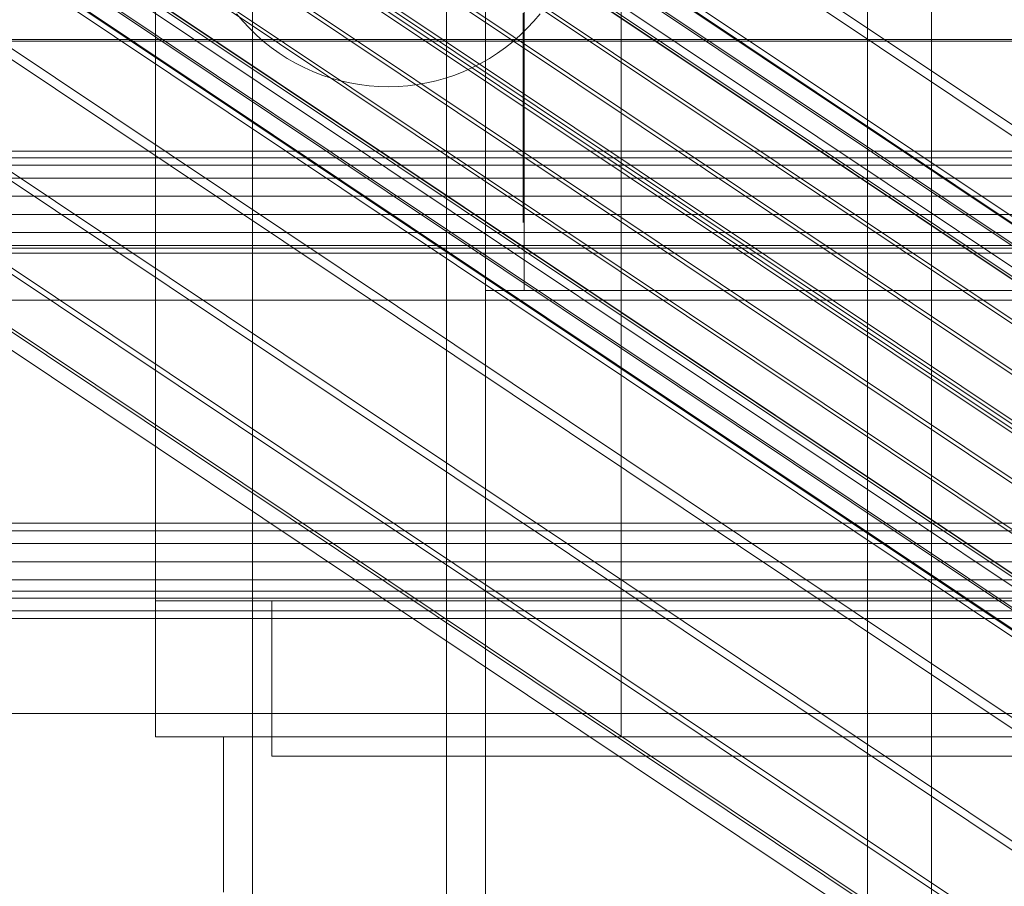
# Model space of a CAD drawing. Header units: millimetres. Extents: x -2233 to 65662, y -50530 to 6847.
# Tile 74 of 256: x -272 to -221, y -34810 to -34766. Entities that reach past the tile are written whole.
import ezdxf

# ---------------------------------------------------------------- set-up
doc = ezdxf.new("R2010")
doc.units = ezdxf.units.MM
for name, color, linetype, lineweight in [('COTAS_O', 1, 'Continuous', 0), ('frontal_C01', 7, 'Continuous', 0), ('frontal_C02', 7, 'Continuous', 0), ('frontal_C03', 7, 'Continuous', 0), ('frontal_C04', 7, 'Continuous', 0), ('frontal_C05', 7, 'Continuous', 0), ('frontal_mezcladora', 7, 'Continuous', 0)]:
    doc.layers.add(name, color=color, linetype=linetype, lineweight=lineweight)
doc.dimstyles.new('R19_100', dxfattribs={"dimtxt": 250, "dimasz": 150, "dimexe": 150, "dimexo": 80, "dimgap": 100, "dimtad": 1, "dimtih": 1, "dimtoh": 1, "dimdsep": 46, "dimcen": 0.09, "dimadec": 0, "dimazin": 0, "dimtfac": 1, "dimtdec": 4, "dimtofl": 0, "dimtmove": 0, "dimatfit": 3, "dimfxl": 1, "dimtolj": 1, "dimtzin": 0, "dimarcsym": 0})

# ---------------------------------------------------------------- blocks, each defined once
blk = doc.blocks.new('DIM_R32_41')
at = {"layer": 'COTAS_O'}
for p, q in [((-1850, -34800), (-1850, -35500)), ((-150, -34800), (-150, -35500)), ((-1850, -35500), (-1700, -35455)), ((-150, -35500), (-300, -35455)), ((-150, -35500), (-1850, -35500)), ((-1850, -35500), (-1700, -35545)), ((-150, -35500), (-300, -35545))]:
    blk.add_line(p, q, dxfattribs=at)
blk.add_text('1700 O', height=250, rotation=180, dxfattribs=at).set_placement((-1000, -35600))
blk = doc.blocks.new('DIM_R32_42')
at = {"layer": 'COTAS_O'}
for p, q in [((-650, -33700), (50, -33700)), ((50, -33700), (5, -33850)), ((50, -34900), (50, -33700)), ((50, -33700), (95, -33850)), ((50, -34900), (5, -34750)), ((50, -34900), (95, -34750)), ((-650, -34900), (50, -34900))]:
    blk.add_line(p, q, dxfattribs=at)
blk.add_text('1200 O', height=250, rotation=90, dxfattribs=at).set_placement((-50, -34300))
blk = doc.blocks.new('DIM_R32_43')
at = {"layer": 'COTAS_O'}
for p, q in [((-650, -34200), (-500, -34155)), ((650, -34200), (500, -34155)), ((-650, -34900), (-650, -34200)), ((-650, -34200), (650, -34200)), ((-650, -34200), (-500, -34245)), ((650, -34200), (500, -34245)), ((650, -34900), (650, -34200))]:
    blk.add_line(p, q, dxfattribs=at)
blk.add_text('1300 O', height=250, dxfattribs=at).set_placement((0, -34100))

msp = doc.modelspace()

# ---------------------------------------------------------------- linework, layer by layer
at = {"layer": 'frontal_C01'}
for p, q in [((-250, -33252.594), (-250, -35948.128)), ((-250, -35952.922), (-250, -33257.389)), ((-228.298, -34680.553), (-228.298, -34955.558)), ((-228.298, -34961.317), (-228.298, -34686.312))]:
    msp.add_line(p, q, dxfattribs=at)
at = {"layer": 'frontal_C02'}
for p, q in [((-250, -32921.727), (-250, -35767.183)), ((-250, -35771.953), (-250, -32926.497)), ((-355.53, -34686.023), (-141.731, -34828.998)), ((-355.017, -34685.967), (-141.218, -34828.942)), ((-356.348, -34686.585), (-142.549, -34829.561)), ((-354.844, -34686.421), (-141.045, -34829.397)), ((-355.022, -34687.355), (-141.224, -34830.331)), ((-357.415, -34687.616), (-143.617, -34830.591)), ((-355.541, -34688.705), (-141.742, -34831.681)), ((-358.659, -34689.045), (-144.861, -34832.02)), ((-356.363, -34690.379), (-142.565, -34833.354)), ((-146.196, -34833.75), (-359.995, -34690.774)), ((-341.461, -34690.866), (-157.152, -34814.12)), ((-357.434, -34692.262), (-143.635, -34835.238)), ((-361.332, -34692.687), (-147.533, -34835.662)), ((-358.68, -34694.227), (-144.881, -34837.202)), ((-362.578, -34694.652), (-148.779, -34837.627)), ((-334.981, -34694.63), (-150.672, -34817.885)), ((-160.922, -34819.001), (-345.231, -34695.747)), ((-363.648, -34696.535), (-149.85, -34839.51)), ((-360.017, -34696.139), (-146.218, -34839.115)), ((-361.352, -34697.869), (-147.554, -34840.844)), ((-364.471, -34698.209), (-150.672, -34841.184)), ((-364.989, -34699.558), (-151.191, -34842.534)), ((-362.596, -34699.298), (-148.798, -34842.273)), ((-338.003, -34699.946), (-153.694, -34823.2)), ((-365.168, -34700.492), (-151.369, -34843.468)), ((-363.664, -34700.329), (-149.865, -34843.304)), ((-364.995, -34700.947), (-151.196, -34843.922)), ((-364.482, -34700.891), (-150.683, -34843.866)), ((-349.002, -34701.144), (-164.693, -34824.398)), ((-341.52, -34705.491), (-157.211, -34828.745)), ((-352.519, -34706.689), (-168.21, -34829.943)), ((-345.291, -34710.888), (-160.982, -34834.142)), ((-355.541, -34712.004), (-171.232, -34835.259)), ((-349.061, -34715.769), (-164.752, -34839.023)), ((-357.863, -34716.728), (-173.554, -34839.982)), ((-352.572, -34719.801), (-168.263, -34843.056)), ((-359.326, -34720.537), (-175.016, -34843.792)), ((-355.584, -34722.71), (-171.275, -34845.965)), ((-359.83, -34723.173), (-175.521, -34846.427)), ((-357.893, -34724.298), (-173.584, -34847.553)), ((-359.341, -34724.456), (-175.032, -34847.71)), ((-228.298, -34746.19), (-228.298, -35036.685)), ((-228.298, -35042.415), (-228.298, -34751.921)), ((430, -34772.309), (-430, -34772.309)), ((430, -34777.309), (-430, -34777.309))]:
    msp.add_line(p, q, dxfattribs=at)
at = {"layer": 'frontal_C03'}
for p, q in [((1250, -34766.554), (-1250, -34766.554)), ((1250, -34766.64), (-1250, -34766.64)), ((1250, -34772.657), (-1250, -34772.657)), ((1250, -34773.043), (-1250, -34773.043)), ((1250, -34773.709), (-1250, -34773.709)), ((-1250, -34774.641), (1250, -34774.641)), ((1250, -34775.583), (-1250, -34775.583)), ((1250, -34776.515), (-1250, -34776.515)), ((1250, -34777.181), (-1250, -34777.181)), ((1250, -34777.567), (-1250, -34777.567)), ((1250, -34791.491), (-1250, -34791.491)), ((1250, -34791.877), (-1250, -34791.877)), ((1250, -34792.543), (-1250, -34792.543)), ((-1250, -34793.475), (1250, -34793.475)), ((1250, -34794.417), (-1250, -34794.417)), ((1250, -34795.349), (-1250, -34795.349)), ((1250, -34796.015), (-1250, -34796.015)), ((1250, -34796.401), (-1250, -34796.401)), ((-1415, -34801.304), (1415, -34801.304))]:
    msp.add_line(p, q, dxfattribs=at)
at = {"layer": 'frontal_C04'}
for p, q in [((-225, -35487.488), (-225, -34411.606)), ((-225, -34417.244), (-225, -35493.126)), ((-250, -35516.618), (-250, -34440.737)), ((-225, -34440.737), (-225, -35516.618)), ((-225, -35634.08), (-225, -34558.198)), ((-225, -34563.836), (-225, -35639.718)), ((-250, -34605.183), (-250, -35681.065)), ((-225, -34605.183), (-225, -35681.065)), ((-248, -35988), (-248, -34670.697))]:
    msp.add_line(p, q, dxfattribs=at)
at = {"layer": 'frontal_C05'}
for p, q in [((-265, -34742.5), (-265, -34802.5)), ((-241, -34742.5), (-241, -34802.5)), ((-265, -34745.5), (-265, -34795.5)), ((-246, -34779.5), (-246, -34745.5)), ((-241, -34745.5), (-241, -34795.5)), ((-265, -34765.25), (-265, -34765.782)), ((-260.818, -34765.235), (-260.498, -34765.617)), ((-246.05, -34765.211), (-246.05, -34765.992)), ((-246.05, -34765.782), (-246.05, -34765.25)), ((-246, -34766.027), (-246, -34765.249)), ((-245.502, -34765.617), (-245.182, -34765.235)), ((-265, -34765.782), (-265, -34766.297)), ((-260.498, -34765.617), (-260.159, -34765.982)), ((-260.159, -34765.982), (-259.802, -34766.331)), ((-246.198, -34766.331), (-245.841, -34765.982)), ((-246.05, -34766.297), (-246.05, -34765.782)), ((-246.05, -34765.992), (-246.05, -34766.756)), ((-246, -34766.789), (-246, -34766.027)), ((-245.841, -34765.982), (-245.502, -34765.617)), ((-265, -34766.297), (-265, -34766.794)), ((-259.802, -34766.331), (-259.428, -34766.66)), ((-246.572, -34766.66), (-246.198, -34766.331)), ((-246.05, -34766.794), (-246.05, -34766.297)), ((-265, -34766.794), (-265, -34767.271)), ((-259.428, -34766.66), (-259.038, -34766.971)), ((-259.038, -34766.971), (-258.633, -34767.262)), ((-247.367, -34767.262), (-246.962, -34766.971)), ((-246.962, -34766.971), (-246.572, -34766.66)), ((-246.05, -34766.756), (-246.05, -34767.5)), ((-246.05, -34767.271), (-246.05, -34766.794)), ((-246, -34767.531), (-246, -34766.789)), ((-265, -34767.271), (-265, -34767.728)), ((-258.633, -34767.262), (-258.214, -34767.533)), ((-258.214, -34767.533), (-257.783, -34767.782)), ((-248.217, -34767.782), (-247.786, -34767.533)), ((-247.786, -34767.533), (-247.367, -34767.262)), ((-246.05, -34767.728), (-246.05, -34767.271)), ((-246.05, -34767.5), (-246.05, -34768.223)), ((-246, -34768.252), (-246, -34767.531)), ((-265, -34767.728), (-265, -34768.163)), ((-257.783, -34767.782), (-257.339, -34768.01)), ((-257.339, -34768.01), (-256.884, -34768.215)), ((-249.116, -34768.215), (-248.661, -34768.01)), ((-248.661, -34768.01), (-248.217, -34767.782)), ((-246.05, -34768.163), (-246.05, -34767.728)), ((-265, -34768.163), (-265, -34768.576)), ((-265, -34768.576), (-265, -34768.964)), ((-256.884, -34768.215), (-256.42, -34768.397)), ((-256.42, -34768.397), (-255.948, -34768.556)), ((-255.948, -34768.556), (-255.468, -34768.691)), ((-250.532, -34768.691), (-250.052, -34768.556)), ((-250.052, -34768.556), (-249.58, -34768.397)), ((-249.58, -34768.397), (-249.116, -34768.215)), ((-246.05, -34768.576), (-246.05, -34768.163)), ((-246.05, -34768.223), (-246.05, -34768.924)), ((-246.05, -34768.964), (-246.05, -34768.576)), ((-246, -34768.95), (-246, -34768.252)), ((-265, -34768.964), (-265, -34769.328)), ((-255.468, -34768.691), (-254.981, -34768.802)), ((-254.981, -34768.802), (-254.49, -34768.888)), ((-254.49, -34768.888), (-253.996, -34768.95)), ((-253.996, -34768.95), (-253.498, -34768.988)), ((-253.498, -34768.988), (-253, -34769)), ((-253, -34769), (-252.502, -34768.988)), ((-252.502, -34768.988), (-252.004, -34768.95)), ((-252.004, -34768.95), (-251.51, -34768.888)), ((-251.51, -34768.888), (-251.019, -34768.802)), ((-251.019, -34768.802), (-250.532, -34768.691)), ((-246.05, -34768.924), (-246.05, -34769.599)), ((-246.05, -34769.328), (-246.05, -34768.964)), ((-246, -34769.623), (-246, -34768.95)), ((-265, -34769.328), (-265, -34769.666)), ((-246.05, -34769.666), (-246.05, -34769.328)), ((-246.05, -34769.599), (-246.05, -34770.249)), ((-265, -34769.666), (-265, -34769.978)), ((-265, -34769.978), (-265, -34770.262)), ((-246.05, -34769.978), (-246.05, -34769.666)), ((-246.05, -34770.262), (-246.05, -34769.978)), ((-246, -34770.27), (-246, -34769.623)), ((-265, -34770.262), (-265, -34770.518)), ((-265, -34770.518), (-265, -34770.746)), ((-246.05, -34770.249), (-246.05, -34770.87)), ((-246.05, -34770.518), (-246.05, -34770.262)), ((-246.05, -34770.746), (-246.05, -34770.518)), ((-246, -34770.889), (-246, -34770.27)), ((-265, -34770.746), (-265, -34770.945)), ((-265, -34770.945), (-265, -34771.113)), ((-265, -34771.113), (-265, -34771.252)), ((-246.05, -34770.945), (-246.05, -34770.746)), ((-246.05, -34770.87), (-246.05, -34771.462)), ((-246.05, -34771.113), (-246.05, -34770.945)), ((-246.05, -34771.252), (-246.05, -34771.113)), ((-246, -34771.479), (-246, -34770.889)), ((-265, -34771.252), (-265, -34771.36)), ((-265, -34771.36), (-265, -34771.438)), ((-265, -34771.438), (-265, -34771.484)), ((-265, -34771.484), (-265, -34771.5)), ((-246.05, -34771.36), (-246.05, -34771.252)), ((-246.05, -34771.438), (-246.05, -34771.36)), ((-246.05, -34771.484), (-246.05, -34771.438)), ((-246.05, -34771.462), (-246.05, -34772.023)), ((-246.05, -34771.5), (-246.05, -34771.484)), ((-246, -34772.038), (-246, -34771.479)), ((-246.05, -34772.023), (-246.05, -34772.551)), ((-246, -34772.565), (-246, -34772.038)), ((-246.05, -34772.551), (-246.05, -34773.046)), ((-246, -34773.057), (-246, -34772.565)), ((-246.05, -34773.046), (-246.05, -34773.506)), ((-246, -34773.516), (-246, -34773.057)), ((-246.05, -34773.506), (-246.05, -34773.93)), ((-246, -34773.938), (-246, -34773.516)), ((-246.05, -34773.93), (-246.05, -34774.316)), ((-246, -34774.323), (-246, -34773.938)), ((-246.05, -34774.316), (-246.05, -34774.665)), ((-246.05, -34774.665), (-246.05, -34774.975)), ((-246, -34774.67), (-246, -34774.323)), ((-246, -34774.979), (-246, -34774.67)), ((-246.05, -34774.975), (-246.05, -34775.245)), ((-246, -34775.248), (-246, -34774.979)), ((-246.05, -34775.245), (-246.05, -34775.474)), ((-246.05, -34775.474), (-246.05, -34775.663)), ((-246.05, -34775.663), (-246.05, -34775.81)), ((-246, -34775.476), (-246, -34775.248)), ((-246, -34775.664), (-246, -34775.476)), ((-246, -34775.811), (-246, -34775.664)), ((-246.05, -34775.81), (-246.05, -34775.916)), ((-246.05, -34775.916), (-246.05, -34775.979)), ((-246.05, -34775.979), (-246.05, -34776)), ((-246, -34775.916), (-246, -34775.811)), ((-246, -34775.979), (-246, -34775.916)), ((-246, -34776), (-246, -34775.979)), ((-248, -34795.5), (-248, -34779.5)), ((-248, -34779.5), (-210, -34779.5)), ((-246, -34779.5), (-212, -34779.5)), ((-235.468, -34779.5), (-235.492, -34779.5)), ((-235.427, -34779.5), (-235.468, -34779.5)), ((-235.43, -34779.5), (-235.375, -34779.5)), ((-235.371, -34779.5), (-235.427, -34779.5)), ((-235.375, -34779.5), (-235.305, -34779.5)), ((-235.299, -34779.5), (-235.371, -34779.5)), ((-235.305, -34779.5), (-235.22, -34779.5)), ((-235.211, -34779.5), (-235.299, -34779.5)), ((-235.22, -34779.5), (-235.12, -34779.5)), ((-235.108, -34779.5), (-235.211, -34779.5)), ((-235.12, -34779.5), (-235.005, -34779.5)), ((-234.99, -34779.5), (-235.108, -34779.5)), ((-235.005, -34779.5), (-234.876, -34779.5)), ((-234.856, -34779.5), (-234.99, -34779.5)), ((-234.876, -34779.5), (-234.732, -34779.5)), ((-234.708, -34779.5), (-234.856, -34779.5)), ((-234.732, -34779.5), (-234.575, -34779.5)), ((-234.546, -34779.5), (-234.708, -34779.5)), ((-234.575, -34779.5), (-234.405, -34779.5)), ((-234.371, -34779.5), (-234.546, -34779.5)), ((-234.405, -34779.5), (-234.221, -34779.5)), ((-234.181, -34779.5), (-234.371, -34779.5)), ((-234.221, -34779.5), (-234.025, -34779.5)), ((-233.979, -34779.5), (-234.181, -34779.5)), ((-234.025, -34779.5), (-233.816, -34779.5)), ((-233.765, -34779.5), (-233.979, -34779.5)), ((-233.816, -34779.5), (-233.596, -34779.5)), ((-233.539, -34779.5), (-233.765, -34779.5)), ((-233.596, -34779.5), (-233.365, -34779.5)), ((-233.301, -34779.5), (-233.539, -34779.5)), ((-233.365, -34779.5), (-233.124, -34779.5)), ((-233.053, -34779.5), (-233.301, -34779.5)), ((-233.124, -34779.5), (-232.872, -34779.5)), ((-232.794, -34779.5), (-233.053, -34779.5)), ((-232.872, -34779.5), (-232.611, -34779.5)), ((-232.527, -34779.5), (-232.794, -34779.5)), ((-232.611, -34779.5), (-232.342, -34779.5)), ((-232.25, -34779.5), (-232.527, -34779.5)), ((-232.342, -34779.5), (-232.064, -34779.5)), ((-231.965, -34779.5), (-232.25, -34779.5)), ((-232.064, -34779.5), (-231.779, -34779.5)), ((-231.673, -34779.5), (-231.965, -34779.5)), ((-231.779, -34779.5), (-231.487, -34779.5)), ((-231.375, -34779.5), (-231.673, -34779.5)), ((-231.487, -34779.5), (-231.19, -34779.5)), ((-231.07, -34779.5), (-231.375, -34779.5)), ((-231.19, -34779.5), (-230.887, -34779.5)), ((-230.76, -34779.5), (-231.07, -34779.5)), ((-230.887, -34779.5), (-230.579, -34779.5)), ((-230.446, -34779.5), (-230.76, -34779.5)), ((-230.579, -34779.5), (-230.268, -34779.5)), ((-230.129, -34779.5), (-230.446, -34779.5)), ((-230.268, -34779.5), (-229.954, -34779.5)), ((-229.808, -34779.5), (-230.129, -34779.5)), ((-229.954, -34779.5), (-229.637, -34779.5)), ((-229.486, -34779.5), (-229.808, -34779.5)), ((-229.637, -34779.5), (-229.319, -34779.5)), ((-229.162, -34779.5), (-229.486, -34779.5)), ((-229.319, -34779.5), (-229, -34779.5)), ((-228.838, -34779.5), (-229.162, -34779.5)), ((-229, -34779.5), (-228.681, -34779.5)), ((-228.514, -34779.5), (-228.838, -34779.5)), ((-228.681, -34779.5), (-228.363, -34779.5)), ((-228.192, -34779.5), (-228.514, -34779.5)), ((-228.363, -34779.5), (-228.046, -34779.5)), ((-227.871, -34779.5), (-228.192, -34779.5)), ((-228.046, -34779.5), (-227.732, -34779.5)), ((-227.554, -34779.5), (-227.871, -34779.5)), ((-227.732, -34779.5), (-227.421, -34779.5)), ((-227.24, -34779.5), (-227.554, -34779.5)), ((-227.421, -34779.5), (-227.113, -34779.5)), ((-226.93, -34779.5), (-227.24, -34779.5)), ((-227.113, -34779.5), (-226.81, -34779.5)), ((-226.625, -34779.5), (-226.93, -34779.5)), ((-226.81, -34779.5), (-226.513, -34779.5)), ((-226.327, -34779.5), (-226.625, -34779.5)), ((-226.513, -34779.5), (-226.221, -34779.5)), ((-226.035, -34779.5), (-226.327, -34779.5)), ((-226.221, -34779.5), (-225.936, -34779.5)), ((-225.75, -34779.5), (-226.035, -34779.5)), ((-225.936, -34779.5), (-225.658, -34779.5)), ((-225.473, -34779.5), (-225.75, -34779.5)), ((-225.658, -34779.5), (-225.389, -34779.5)), ((-225.206, -34779.5), (-225.473, -34779.5)), ((-225.389, -34779.5), (-225.128, -34779.5)), ((-224.947, -34779.5), (-225.206, -34779.5)), ((-225.128, -34779.5), (-224.876, -34779.5)), ((-224.699, -34779.5), (-224.947, -34779.5)), ((-224.876, -34779.5), (-224.635, -34779.5)), ((-224.461, -34779.5), (-224.699, -34779.5)), ((-224.635, -34779.5), (-224.404, -34779.5)), ((-224.235, -34779.5), (-224.461, -34779.5)), ((-224.404, -34779.5), (-224.184, -34779.5)), ((-224.021, -34779.5), (-224.235, -34779.5)), ((-224.184, -34779.5), (-223.975, -34779.5)), ((-223.819, -34779.5), (-224.021, -34779.5)), ((-223.975, -34779.5), (-223.779, -34779.5)), ((-223.629, -34779.5), (-223.819, -34779.5)), ((-223.779, -34779.5), (-223.595, -34779.5)), ((-223.454, -34779.5), (-223.629, -34779.5)), ((-223.595, -34779.5), (-223.425, -34779.5)), ((-223.292, -34779.5), (-223.454, -34779.5)), ((-223.425, -34779.5), (-223.268, -34779.5)), ((-223.144, -34779.5), (-223.292, -34779.5)), ((-223.268, -34779.5), (-223.124, -34779.5)), ((-223.01, -34779.5), (-223.144, -34779.5)), ((-223.124, -34779.5), (-222.995, -34779.5)), ((-222.892, -34779.5), (-223.01, -34779.5)), ((-222.995, -34779.5), (-222.88, -34779.5)), ((-222.789, -34779.5), (-222.892, -34779.5)), ((-222.88, -34779.5), (-222.78, -34779.5)), ((-222.701, -34779.5), (-222.789, -34779.5)), ((-222.78, -34779.5), (-222.695, -34779.5)), ((-222.629, -34779.5), (-222.701, -34779.5)), ((-222.695, -34779.5), (-222.625, -34779.5)), ((-222.573, -34779.5), (-222.629, -34779.5)), ((-222.625, -34779.5), (-222.57, -34779.5)), ((-222.532, -34779.5), (-222.573, -34779.5)), ((-222.508, -34779.5), (-222.532, -34779.5)), ((-265, -34795.5), (-241, -34795.5)), ((-199, -34795.5), (-259, -34795.5)), ((-259, -34795.5), (-259, -34802.5)), ((-259, -34803.5), (-259, -34795.5)), ((-248, -34795.5), (-210, -34795.5)), ((-235.468, -34795.5), (-235.492, -34795.5)), ((-235.427, -34795.5), (-235.468, -34795.5)), ((-235.43, -34795.5), (-235.375, -34795.5)), ((-235.371, -34795.5), (-235.427, -34795.5)), ((-235.375, -34795.5), (-235.305, -34795.5)), ((-235.299, -34795.5), (-235.371, -34795.5)), ((-235.305, -34795.5), (-235.22, -34795.5)), ((-235.211, -34795.5), (-235.299, -34795.5)), ((-235.22, -34795.5), (-235.12, -34795.5)), ((-235.108, -34795.5), (-235.211, -34795.5)), ((-235.12, -34795.5), (-235.005, -34795.5)), ((-234.99, -34795.5), (-235.108, -34795.5)), ((-235.005, -34795.5), (-234.876, -34795.5)), ((-234.856, -34795.5), (-234.99, -34795.5)), ((-234.876, -34795.5), (-234.732, -34795.5)), ((-234.708, -34795.5), (-234.856, -34795.5)), ((-234.732, -34795.5), (-234.575, -34795.5)), ((-234.546, -34795.5), (-234.708, -34795.5)), ((-234.575, -34795.5), (-234.405, -34795.5)), ((-234.371, -34795.5), (-234.546, -34795.5)), ((-234.485, -34795.5), (-234.498, -34795.5)), ((-234.457, -34795.5), (-234.485, -34795.5)), ((-234.416, -34795.5), (-234.457, -34795.5)), ((-234.362, -34795.5), (-234.416, -34795.5)), ((-234.405, -34795.5), (-234.221, -34795.5)), ((-234.181, -34795.5), (-234.371, -34795.5)), ((-234.294, -34795.5), (-234.362, -34795.5)), ((-234.214, -34795.5), (-234.294, -34795.5)), ((-234.221, -34795.5), (-234.025, -34795.5)), ((-234.12, -34795.5), (-234.214, -34795.5)), ((-233.979, -34795.5), (-234.181, -34795.5)), ((-234.013, -34795.5), (-234.12, -34795.5)), ((-234.025, -34795.5), (-233.816, -34795.5)), ((-233.894, -34795.5), (-234.013, -34795.5)), ((-233.765, -34795.5), (-233.979, -34795.5)), ((-233.763, -34795.5), (-233.894, -34795.5)), ((-233.816, -34795.5), (-233.596, -34795.5)), ((-233.539, -34795.5), (-233.765, -34795.5)), ((-233.62, -34795.5), (-233.763, -34795.5)), ((-233.466, -34795.5), (-233.62, -34795.5)), ((-233.596, -34795.5), (-233.365, -34795.5)), ((-233.301, -34795.5), (-233.539, -34795.5)), ((-233.3, -34795.5), (-233.466, -34795.5)), ((-233.365, -34795.5), (-233.124, -34795.5)), ((-233.053, -34795.5), (-233.301, -34795.5)), ((-233.124, -34795.5), (-233.3, -34795.5)), ((-232.937, -34795.5), (-233.124, -34795.5)), ((-233.124, -34795.5), (-232.872, -34795.5)), ((-232.794, -34795.5), (-233.053, -34795.5)), ((-232.741, -34795.5), (-232.937, -34795.5)), ((-232.872, -34795.5), (-232.611, -34795.5)), ((-232.527, -34795.5), (-232.794, -34795.5)), ((-232.535, -34795.5), (-232.741, -34795.5)), ((-232.611, -34795.5), (-232.342, -34795.5)), ((-232.321, -34795.5), (-232.535, -34795.5)), ((-232.25, -34795.5), (-232.527, -34795.5)), ((-232.342, -34795.5), (-232.064, -34795.5)), ((-232.098, -34795.5), (-232.321, -34795.5)), ((-231.965, -34795.5), (-232.25, -34795.5)), ((-231.868, -34795.5), (-232.098, -34795.5)), ((-232.064, -34795.5), (-231.779, -34795.5)), ((-231.673, -34795.5), (-231.965, -34795.5)), ((-231.63, -34795.5), (-231.868, -34795.5)), ((-231.779, -34795.5), (-231.487, -34795.5)), ((-231.375, -34795.5), (-231.673, -34795.5)), ((-231.386, -34795.5), (-231.63, -34795.5)), ((-231.487, -34795.5), (-231.19, -34795.5)), ((-231.136, -34795.5), (-231.386, -34795.5)), ((-231.07, -34795.5), (-231.375, -34795.5)), ((-231.19, -34795.5), (-230.887, -34795.5)), ((-230.881, -34795.5), (-231.136, -34795.5)), ((-230.76, -34795.5), (-231.07, -34795.5)), ((-230.887, -34795.5), (-230.579, -34795.5)), ((-230.621, -34795.5), (-230.881, -34795.5)), ((-230.446, -34795.5), (-230.76, -34795.5)), ((-230.357, -34795.5), (-230.621, -34795.5)), ((-230.579, -34795.5), (-230.268, -34795.5)), ((-230.129, -34795.5), (-230.446, -34795.5)), ((-230.09, -34795.5), (-230.357, -34795.5)), ((-230.268, -34795.5), (-229.954, -34795.5)), ((-229.808, -34795.5), (-230.129, -34795.5)), ((-229.82, -34795.5), (-230.09, -34795.5)), ((-229.954, -34795.5), (-229.637, -34795.5)), ((-229.548, -34795.5), (-229.82, -34795.5)), ((-229.486, -34795.5), (-229.808, -34795.5)), ((-229.637, -34795.5), (-229.319, -34795.5)), ((-229.274, -34795.5), (-229.548, -34795.5)), ((-229.162, -34795.5), (-229.486, -34795.5)), ((-229.319, -34795.5), (-229, -34795.5)), ((-229, -34795.5), (-229.274, -34795.5)), ((-228.838, -34795.5), (-229.162, -34795.5)), ((-229, -34795.5), (-228.726, -34795.5)), ((-229, -34795.5), (-228.681, -34795.5)), ((-228.514, -34795.5), (-228.838, -34795.5)), ((-228.452, -34795.5), (-228.726, -34795.5)), ((-228.681, -34795.5), (-228.363, -34795.5)), ((-228.192, -34795.5), (-228.514, -34795.5)), ((-228.18, -34795.5), (-228.452, -34795.5)), ((-228.363, -34795.5), (-228.046, -34795.5)), ((-227.871, -34795.5), (-228.192, -34795.5)), ((-227.91, -34795.5), (-228.18, -34795.5)), ((-228.046, -34795.5), (-227.732, -34795.5)), ((-227.643, -34795.5), (-227.91, -34795.5)), ((-227.554, -34795.5), (-227.871, -34795.5)), ((-227.732, -34795.5), (-227.421, -34795.5)), ((-227.379, -34795.5), (-227.643, -34795.5)), ((-227.24, -34795.5), (-227.554, -34795.5)), ((-227.421, -34795.5), (-227.113, -34795.5)), ((-227.119, -34795.5), (-227.379, -34795.5)), ((-226.93, -34795.5), (-227.24, -34795.5)), ((-226.864, -34795.5), (-227.119, -34795.5)), ((-227.113, -34795.5), (-226.81, -34795.5)), ((-226.625, -34795.5), (-226.93, -34795.5)), ((-226.614, -34795.5), (-226.864, -34795.5)), ((-226.81, -34795.5), (-226.513, -34795.5)), ((-226.327, -34795.5), (-226.625, -34795.5)), ((-226.37, -34795.5), (-226.614, -34795.5)), ((-226.513, -34795.5), (-226.221, -34795.5)), ((-226.132, -34795.5), (-226.37, -34795.5)), ((-226.035, -34795.5), (-226.327, -34795.5)), ((-226.221, -34795.5), (-225.936, -34795.5)), ((-225.902, -34795.5), (-226.132, -34795.5)), ((-225.75, -34795.5), (-226.035, -34795.5)), ((-225.936, -34795.5), (-225.658, -34795.5)), ((-225.679, -34795.5), (-225.902, -34795.5)), ((-225.473, -34795.5), (-225.75, -34795.5)), ((-225.465, -34795.5), (-225.679, -34795.5)), ((-225.658, -34795.5), (-225.389, -34795.5)), ((-225.206, -34795.5), (-225.473, -34795.5)), ((-225.259, -34795.5), (-225.465, -34795.5)), ((-225.389, -34795.5), (-225.128, -34795.5)), ((-225.063, -34795.5), (-225.259, -34795.5)), ((-224.947, -34795.5), (-225.206, -34795.5)), ((-225.128, -34795.5), (-224.876, -34795.5)), ((-224.876, -34795.5), (-225.063, -34795.5)), ((-224.699, -34795.5), (-224.947, -34795.5)), ((-224.7, -34795.5), (-224.876, -34795.5)), ((-224.876, -34795.5), (-224.635, -34795.5)), ((-224.534, -34795.5), (-224.7, -34795.5)), ((-224.461, -34795.5), (-224.699, -34795.5)), ((-224.635, -34795.5), (-224.404, -34795.5)), ((-224.38, -34795.5), (-224.534, -34795.5)), ((-224.235, -34795.5), (-224.461, -34795.5)), ((-224.404, -34795.5), (-224.184, -34795.5)), ((-224.237, -34795.5), (-224.38, -34795.5)), ((-224.106, -34795.5), (-224.237, -34795.5)), ((-224.021, -34795.5), (-224.235, -34795.5)), ((-224.184, -34795.5), (-223.975, -34795.5)), ((-223.987, -34795.5), (-224.106, -34795.5)), ((-223.819, -34795.5), (-224.021, -34795.5)), ((-223.88, -34795.5), (-223.987, -34795.5)), ((-223.975, -34795.5), (-223.779, -34795.5)), ((-223.786, -34795.5), (-223.88, -34795.5)), ((-223.629, -34795.5), (-223.819, -34795.5)), ((-223.706, -34795.5), (-223.786, -34795.5)), ((-223.779, -34795.5), (-223.595, -34795.5)), ((-223.638, -34795.5), (-223.706, -34795.5)), ((-223.584, -34795.5), (-223.638, -34795.5)), ((-223.454, -34795.5), (-223.629, -34795.5)), ((-223.595, -34795.5), (-223.425, -34795.5)), ((-223.543, -34795.5), (-223.584, -34795.5)), ((-223.515, -34795.5), (-223.543, -34795.5)), ((-223.502, -34795.5), (-223.515, -34795.5)), ((-223.292, -34795.5), (-223.454, -34795.5)), ((-223.425, -34795.5), (-223.268, -34795.5)), ((-223.144, -34795.5), (-223.292, -34795.5)), ((-223.268, -34795.5), (-223.124, -34795.5)), ((-223.01, -34795.5), (-223.144, -34795.5)), ((-223.124, -34795.5), (-222.995, -34795.5)), ((-222.892, -34795.5), (-223.01, -34795.5)), ((-222.995, -34795.5), (-222.88, -34795.5)), ((-222.789, -34795.5), (-222.892, -34795.5)), ((-222.88, -34795.5), (-222.78, -34795.5)), ((-222.701, -34795.5), (-222.789, -34795.5)), ((-222.78, -34795.5), (-222.695, -34795.5)), ((-222.629, -34795.5), (-222.701, -34795.5)), ((-222.695, -34795.5), (-222.625, -34795.5)), ((-222.573, -34795.5), (-222.629, -34795.5)), ((-222.625, -34795.5), (-222.57, -34795.5)), ((-222.532, -34795.5), (-222.573, -34795.5)), ((-222.508, -34795.5), (-222.532, -34795.5)), ((-265, -34802.5), (-241, -34802.5)), ((-196.5, -34802.5), (-261.5, -34802.5)), ((-261.5, -34802.5), (-261.5, -34810.5)), ((-259, -34802.5), (-199, -34802.5)), ((-234.485, -34802.5), (-234.498, -34802.5)), ((-234.474, -34802.5), (-234.493, -34802.5)), ((-234.457, -34802.5), (-234.485, -34802.5)), ((-234.44, -34802.5), (-234.474, -34802.5)), ((-234.416, -34802.5), (-234.457, -34802.5)), ((-234.394, -34802.5), (-234.44, -34802.5)), ((-234.362, -34802.5), (-234.416, -34802.5)), ((-234.335, -34802.5), (-234.394, -34802.5)), ((-234.391, -34802.5), (-234.33, -34802.5)), ((-234.294, -34802.5), (-234.362, -34802.5)), ((-234.263, -34802.5), (-234.335, -34802.5)), ((-234.33, -34802.5), (-234.256, -34802.5)), ((-234.214, -34802.5), (-234.294, -34802.5)), ((-234.178, -34802.5), (-234.263, -34802.5)), ((-234.256, -34802.5), (-234.168, -34802.5)), ((-234.12, -34802.5), (-234.214, -34802.5)), ((-234.081, -34802.5), (-234.178, -34802.5)), ((-234.168, -34802.5), (-234.068, -34802.5)), ((-234.013, -34802.5), (-234.12, -34802.5)), ((-233.972, -34802.5), (-234.081, -34802.5)), ((-234.068, -34802.5), (-233.955, -34802.5)), ((-233.894, -34802.5), (-234.013, -34802.5)), ((-233.851, -34802.5), (-233.972, -34802.5)), ((-233.955, -34802.5), (-233.83, -34802.5)), ((-233.763, -34802.5), (-233.894, -34802.5)), ((-233.718, -34802.5), (-233.851, -34802.5)), ((-233.83, -34802.5), (-233.693, -34802.5)), ((-233.62, -34802.5), (-233.763, -34802.5)), ((-233.573, -34802.5), (-233.718, -34802.5)), ((-233.693, -34802.5), (-233.544, -34802.5)), ((-233.466, -34802.5), (-233.62, -34802.5)), ((-233.418, -34802.5), (-233.573, -34802.5)), ((-233.544, -34802.5), (-233.384, -34802.5)), ((-233.3, -34802.5), (-233.466, -34802.5)), ((-233.252, -34802.5), (-233.418, -34802.5)), ((-233.384, -34802.5), (-233.213, -34802.5)), ((-233.124, -34802.5), (-233.3, -34802.5)), ((-233.075, -34802.5), (-233.252, -34802.5)), ((-233.213, -34802.5), (-233.032, -34802.5)), ((-232.937, -34802.5), (-233.124, -34802.5)), ((-232.889, -34802.5), (-233.075, -34802.5)), ((-233.032, -34802.5), (-232.84, -34802.5)), ((-232.741, -34802.5), (-232.937, -34802.5)), ((-232.694, -34802.5), (-232.889, -34802.5)), ((-232.84, -34802.5), (-232.639, -34802.5)), ((-232.535, -34802.5), (-232.741, -34802.5)), ((-232.489, -34802.5), (-232.694, -34802.5)), ((-232.639, -34802.5), (-232.429, -34802.5)), ((-232.321, -34802.5), (-232.535, -34802.5)), ((-232.276, -34802.5), (-232.489, -34802.5)), ((-232.429, -34802.5), (-232.211, -34802.5)), ((-232.098, -34802.5), (-232.321, -34802.5)), ((-232.056, -34802.5), (-232.276, -34802.5)), ((-232.211, -34802.5), (-231.984, -34802.5)), ((-231.868, -34802.5), (-232.098, -34802.5)), ((-231.828, -34802.5), (-232.056, -34802.5)), ((-231.984, -34802.5), (-231.75, -34802.5)), ((-231.63, -34802.5), (-231.868, -34802.5)), ((-231.593, -34802.5), (-231.828, -34802.5)), ((-231.75, -34802.5), (-231.509, -34802.5)), ((-231.386, -34802.5), (-231.63, -34802.5)), ((-231.352, -34802.5), (-231.593, -34802.5)), ((-231.509, -34802.5), (-231.262, -34802.5)), ((-231.136, -34802.5), (-231.386, -34802.5)), ((-231.105, -34802.5), (-231.352, -34802.5)), ((-231.262, -34802.5), (-231.009, -34802.5)), ((-230.881, -34802.5), (-231.136, -34802.5)), ((-230.853, -34802.5), (-231.105, -34802.5)), ((-231.009, -34802.5), (-230.752, -34802.5)), ((-230.621, -34802.5), (-230.881, -34802.5)), ((-230.597, -34802.5), (-230.853, -34802.5)), ((-230.752, -34802.5), (-230.49, -34802.5)), ((-230.357, -34802.5), (-230.621, -34802.5)), ((-230.336, -34802.5), (-230.597, -34802.5)), ((-230.49, -34802.5), (-230.224, -34802.5)), ((-230.09, -34802.5), (-230.357, -34802.5)), ((-230.073, -34802.5), (-230.336, -34802.5)), ((-230.224, -34802.5), (-229.955, -34802.5)), ((-229.82, -34802.5), (-230.09, -34802.5)), ((-229.807, -34802.5), (-230.073, -34802.5)), ((-229.955, -34802.5), (-229.684, -34802.5)), ((-229.548, -34802.5), (-229.82, -34802.5)), ((-229.539, -34802.5), (-229.807, -34802.5)), ((-229.684, -34802.5), (-229.411, -34802.5)), ((-229.274, -34802.5), (-229.548, -34802.5)), ((-229.27, -34802.5), (-229.539, -34802.5)), ((-229.411, -34802.5), (-229.137, -34802.5)), ((-229, -34802.5), (-229.27, -34802.5)), ((-229.137, -34802.5), (-228.863, -34802.5)), ((-229, -34802.5), (-228.73, -34802.5)), ((-228.863, -34802.5), (-228.589, -34802.5)), ((-228.461, -34802.5), (-228.73, -34802.5)), ((-228.452, -34802.5), (-228.726, -34802.5)), ((-228.589, -34802.5), (-228.316, -34802.5)), ((-228.193, -34802.5), (-228.461, -34802.5)), ((-228.18, -34802.5), (-228.452, -34802.5)), ((-228.316, -34802.5), (-228.045, -34802.5)), ((-227.927, -34802.5), (-228.193, -34802.5)), ((-227.91, -34802.5), (-228.18, -34802.5)), ((-228.045, -34802.5), (-227.776, -34802.5)), ((-227.664, -34802.5), (-227.927, -34802.5)), ((-227.643, -34802.5), (-227.91, -34802.5)), ((-227.776, -34802.5), (-227.51, -34802.5)), ((-227.403, -34802.5), (-227.664, -34802.5)), ((-227.379, -34802.5), (-227.643, -34802.5)), ((-227.51, -34802.5), (-227.248, -34802.5)), ((-227.147, -34802.5), (-227.403, -34802.5)), ((-227.119, -34802.5), (-227.379, -34802.5)), ((-227.248, -34802.5), (-226.991, -34802.5)), ((-226.895, -34802.5), (-227.147, -34802.5)), ((-226.864, -34802.5), (-227.119, -34802.5)), ((-226.991, -34802.5), (-226.738, -34802.5)), ((-226.648, -34802.5), (-226.895, -34802.5)), ((-226.614, -34802.5), (-226.864, -34802.5)), ((-226.738, -34802.5), (-226.491, -34802.5)), ((-226.407, -34802.5), (-226.648, -34802.5)), ((-226.37, -34802.5), (-226.614, -34802.5)), ((-226.491, -34802.5), (-226.25, -34802.5)), ((-226.172, -34802.5), (-226.407, -34802.5)), ((-226.132, -34802.5), (-226.37, -34802.5)), ((-226.25, -34802.5), (-226.016, -34802.5)), ((-225.944, -34802.5), (-226.172, -34802.5)), ((-225.902, -34802.5), (-226.132, -34802.5)), ((-226.016, -34802.5), (-225.789, -34802.5)), ((-225.724, -34802.5), (-225.944, -34802.5)), ((-225.679, -34802.5), (-225.902, -34802.5)), ((-225.789, -34802.5), (-225.571, -34802.5)), ((-225.511, -34802.5), (-225.724, -34802.5)), ((-225.465, -34802.5), (-225.679, -34802.5)), ((-225.571, -34802.5), (-225.361, -34802.5)), ((-225.306, -34802.5), (-225.511, -34802.5)), ((-225.259, -34802.5), (-225.465, -34802.5)), ((-225.361, -34802.5), (-225.16, -34802.5)), ((-225.111, -34802.5), (-225.306, -34802.5)), ((-225.063, -34802.5), (-225.259, -34802.5)), ((-225.16, -34802.5), (-224.968, -34802.5)), ((-224.925, -34802.5), (-225.111, -34802.5)), ((-224.876, -34802.5), (-225.063, -34802.5)), ((-224.968, -34802.5), (-224.787, -34802.5)), ((-224.748, -34802.5), (-224.925, -34802.5)), ((-224.7, -34802.5), (-224.876, -34802.5)), ((-224.787, -34802.5), (-224.616, -34802.5)), ((-224.582, -34802.5), (-224.748, -34802.5)), ((-224.534, -34802.5), (-224.7, -34802.5)), ((-224.616, -34802.5), (-224.456, -34802.5)), ((-224.427, -34802.5), (-224.582, -34802.5)), ((-224.38, -34802.5), (-224.534, -34802.5)), ((-224.456, -34802.5), (-224.307, -34802.5)), ((-224.282, -34802.5), (-224.427, -34802.5)), ((-224.237, -34802.5), (-224.38, -34802.5)), ((-224.307, -34802.5), (-224.17, -34802.5)), ((-224.149, -34802.5), (-224.282, -34802.5)), ((-224.106, -34802.5), (-224.237, -34802.5)), ((-224.17, -34802.5), (-224.045, -34802.5)), ((-224.028, -34802.5), (-224.149, -34802.5)), ((-223.987, -34802.5), (-224.106, -34802.5)), ((-224.045, -34802.5), (-223.932, -34802.5)), ((-223.919, -34802.5), (-224.028, -34802.5)), ((-223.88, -34802.5), (-223.987, -34802.5)), ((-223.932, -34802.5), (-223.832, -34802.5)), ((-223.822, -34802.5), (-223.919, -34802.5)), ((-223.786, -34802.5), (-223.88, -34802.5)), ((-223.832, -34802.5), (-223.744, -34802.5)), ((-223.737, -34802.5), (-223.822, -34802.5)), ((-223.706, -34802.5), (-223.786, -34802.5)), ((-223.744, -34802.5), (-223.67, -34802.5)), ((-223.665, -34802.5), (-223.737, -34802.5)), ((-223.638, -34802.5), (-223.706, -34802.5)), ((-223.67, -34802.5), (-223.609, -34802.5)), ((-223.606, -34802.5), (-223.665, -34802.5)), ((-223.584, -34802.5), (-223.638, -34802.5)), ((-223.56, -34802.5), (-223.606, -34802.5)), ((-223.543, -34802.5), (-223.584, -34802.5)), ((-223.526, -34802.5), (-223.56, -34802.5)), ((-223.515, -34802.5), (-223.543, -34802.5)), ((-223.507, -34802.5), (-223.526, -34802.5)), ((-223.502, -34802.5), (-223.515, -34802.5)), ((-259, -34803.5), (-199, -34803.5)), ((-250, -34803.5), (-215, -34803.5)), ((-250, -34992), (-250, -34803.5)), ((-234.485, -34803.5), (-234.498, -34803.5)), ((-234.457, -34803.5), (-234.485, -34803.5)), ((-234.416, -34803.5), (-234.457, -34803.5)), ((-234.362, -34803.5), (-234.416, -34803.5)), ((-234.294, -34803.5), (-234.362, -34803.5)), ((-234.214, -34803.5), (-234.294, -34803.5)), ((-234.12, -34803.5), (-234.214, -34803.5)), ((-234.013, -34803.5), (-234.12, -34803.5)), ((-233.894, -34803.5), (-234.013, -34803.5)), ((-233.763, -34803.5), (-233.894, -34803.5)), ((-233.62, -34803.5), (-233.763, -34803.5)), ((-233.466, -34803.5), (-233.62, -34803.5)), ((-233.3, -34803.5), (-233.466, -34803.5)), ((-233.124, -34803.5), (-233.3, -34803.5)), ((-232.937, -34803.5), (-233.124, -34803.5)), ((-232.741, -34803.5), (-232.937, -34803.5)), ((-232.535, -34803.5), (-232.741, -34803.5)), ((-232.321, -34803.5), (-232.535, -34803.5)), ((-232.098, -34803.5), (-232.321, -34803.5)), ((-231.868, -34803.5), (-232.098, -34803.5)), ((-231.63, -34803.5), (-231.868, -34803.5)), ((-231.386, -34803.5), (-231.63, -34803.5)), ((-231.136, -34803.5), (-231.386, -34803.5)), ((-230.881, -34803.5), (-231.136, -34803.5)), ((-230.621, -34803.5), (-230.881, -34803.5)), ((-230.357, -34803.5), (-230.621, -34803.5)), ((-230.09, -34803.5), (-230.357, -34803.5)), ((-229.82, -34803.5), (-230.09, -34803.5)), ((-229.548, -34803.5), (-229.82, -34803.5)), ((-229.274, -34803.5), (-229.548, -34803.5)), ((-229, -34803.5), (-229.274, -34803.5)), ((-228.726, -34803.5), (-229, -34803.5)), ((-228.452, -34803.5), (-228.726, -34803.5)), ((-228.18, -34803.5), (-228.452, -34803.5)), ((-227.91, -34803.5), (-228.18, -34803.5)), ((-227.643, -34803.5), (-227.91, -34803.5)), ((-227.379, -34803.5), (-227.643, -34803.5)), ((-227.119, -34803.5), (-227.379, -34803.5)), ((-226.864, -34803.5), (-227.119, -34803.5)), ((-226.614, -34803.5), (-226.864, -34803.5)), ((-226.37, -34803.5), (-226.614, -34803.5)), ((-226.132, -34803.5), (-226.37, -34803.5)), ((-225.902, -34803.5), (-226.132, -34803.5)), ((-225.679, -34803.5), (-225.902, -34803.5)), ((-225.465, -34803.5), (-225.679, -34803.5)), ((-225.259, -34803.5), (-225.465, -34803.5)), ((-225.063, -34803.5), (-225.259, -34803.5)), ((-224.876, -34803.5), (-225.063, -34803.5)), ((-224.7, -34803.5), (-224.876, -34803.5)), ((-224.534, -34803.5), (-224.7, -34803.5)), ((-224.38, -34803.5), (-224.534, -34803.5)), ((-224.237, -34803.5), (-224.38, -34803.5)), ((-224.106, -34803.5), (-224.237, -34803.5)), ((-223.987, -34803.5), (-224.106, -34803.5)), ((-223.88, -34803.5), (-223.987, -34803.5)), ((-223.786, -34803.5), (-223.88, -34803.5)), ((-223.706, -34803.5), (-223.786, -34803.5)), ((-223.638, -34803.5), (-223.706, -34803.5)), ((-223.584, -34803.5), (-223.638, -34803.5)), ((-223.543, -34803.5), (-223.584, -34803.5)), ((-223.515, -34803.5), (-223.543, -34803.5)), ((-223.502, -34803.5), (-223.515, -34803.5))]:
    msp.add_line(p, q, dxfattribs=at)
at = {"layer": 'frontal_mezcladora'}
for p, q in [((-260, -34820), (-260, -34600)), ((-400, -34780), (220, -34780)), ((-465, -34795), (295, -34795))]:
    msp.add_line(p, q, dxfattribs=at)

# ---------------------------------------------------------------- dimensions: what is measured, and where the dimension line sits
at = {"layer": 'COTAS_O'}
for p1, p2, distance, picture, middle in [((-650, -34900), (-650, -33700), -700, 'DIM_R32_42', (50, -34300)), ((-650, -34900), (650, -34900), 700, 'DIM_R32_43', (0, -34200)), ((-150, -34800), (-1850, -34800), 700, 'DIM_R32_41', (-1000, -35500))]:
    dim = msp.add_aligned_dim(p1=p1, p2=p2, distance=distance, text='<> O', dimstyle='R19_100', dxfattribs=at)
    dim.commit()
    dim.dimension.update_dxf_attribs({"geometry": picture, "text_midpoint": middle})

doc.saveas('drawing.dxf')
